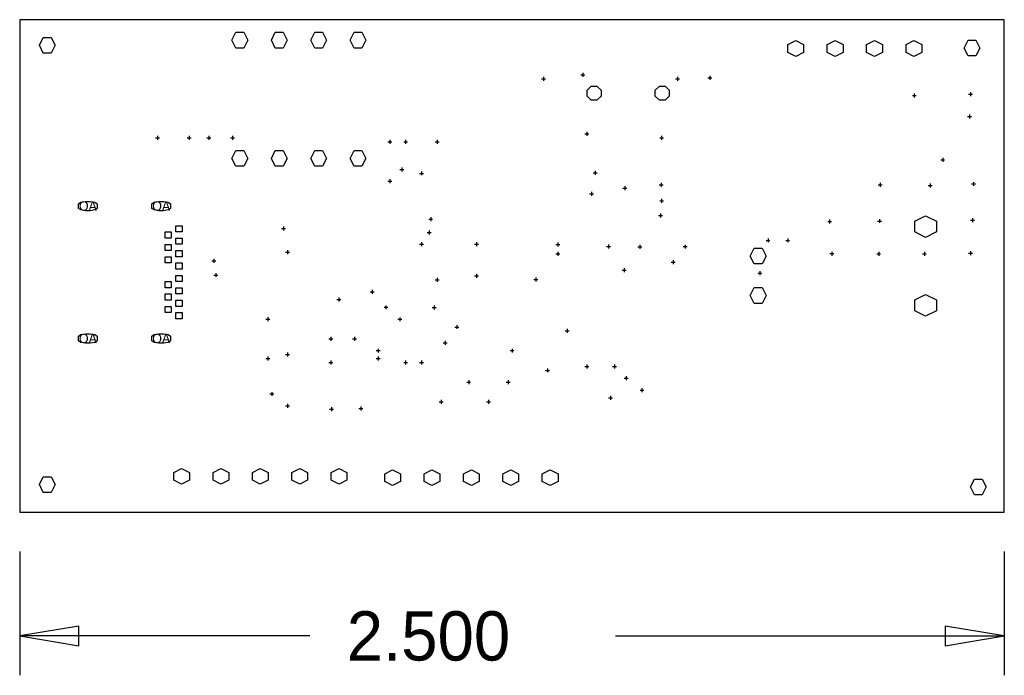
# Model space of a CAD drawing. Extents: x -8273 to 25727, y -13848 to 8152.
# Tile 3 of 6: x 0 to 2500, y -414 to 1250. Entities that reach past the tile are written whole.
import ezdxf
from ezdxf.enums import TextEntityAlignment as Align

# ---------------------------------------------------------------- set-up
doc = ezdxf.new("R2010")
doc.units = 0
for name, color, linetype in [('BG_DIMENSION', 1, 'CONTINUOUS'), ('BG_OUTLINE', 30, 'CONTINUOUS'), ('MA_NCLEGEND-1-4', 231, 'CONTINUOUS')]:
    doc.layers.add(name, color=color, linetype=linetype)

# ---------------------------------------------------------------- blocks, each defined once
blk = doc.blocks.new('FIGURE_CROSS')
for points in [[(-0.5, 0), (0.5, 0)], [(0, 0.5), (0, -0.5)]]:
    blk.add_lwpolyline(points)
blk = doc.blocks.new('FIGURE_HEX')
blk.add_lwpolyline([(-0.5, 0), (-0.25, 0.5), (0.25, 0.5), (0.5, 0), (0.25, -0.5), (-0.25, -0.5)], close=True)
blk = doc.blocks.new('FIGURE_OCT')
blk.add_lwpolyline([(-0.5, -0.2071), (-0.5, 0.2071), (-0.2071, 0.5), (0.2071, 0.5), (0.5, 0.2071), (0.5, -0.2071), (0.2071, -0.5), (-0.2071, -0.5)], close=True)
blk = doc.blocks.new('FIGURE_SQUARE')
blk.add_lwpolyline([(-0.5, -0.5), (-0.5, 0.5), (0.5, 0.5), (0.5, -0.5)], close=True)
blk = doc.blocks.new('FIGURE_OBLONG')
blk.add_lwpolyline([(-0.5, -0.125), (-0.5, 0.125), (-0.416, 0.375), (-0.25, 0.5), (0.25, 0.5), (0.416, 0.375), (0.5, 0.125), (0.5, -0.125), (0.416, -0.375), (0.25, -0.5), (-0.25, -0.5), (-0.416, -0.375)], close=True)

msp = doc.modelspace()

# ---------------------------------------------------------------- linework, layer by layer
at = {"layer": 'BG_DIMENSION'}
for points in [[(0, -100), (0, -414)], [(2500, -100), (2500, -414)], [(150, -289), (0, -314), (150, -339), (150, -289)], [(2350, -339), (2500, -314), (2350, -289), (2350, -339)], [(736.8, -314), (0, -314)], [(1513.2, -314), (2500, -314)]]:
    msp.add_lwpolyline(points, dxfattribs=at)
at = {"layer": 'BG_OUTLINE'}
msp.add_lwpolyline([(2500, 0), (2500, 1250), (0, 1250), (0, 0)], close=True, dxfattribs=at)

# ---------------------------------------------------------------- block references
at = {"layer": 'MA_NCLEGEND-1-4'}
for name, p, xscale, yscale in [('FIGURE_HEX', (70, 1185), 40, 40), ('FIGURE_HEX', (559, 1198), 40, 40), ('FIGURE_HEX', (659, 1198), 40, 40), ('FIGURE_HEX', (759, 1198), 40, 40), ('FIGURE_HEX', (859, 1198), 40, 40), ('FIGURE_HEX', (2418, 1178), 40, 40), ('FIGURE_CROSS', (1330, 1100), 10, 10), ('FIGURE_CROSS', (1430, 1110), 10, 10), ('FIGURE_CROSS', (1670, 1100), 10, 10), ('FIGURE_CROSS', (1752.5, 1102.5), 10, 10), ('FIGURE_CROSS', (2271.5, 1057.5), 10, 10), ('FIGURE_CROSS', (2414.5, 1061), 10, 10), ('FIGURE_CROSS', (2411.5, 1004.5), 10, 10), ('FIGURE_CROSS', (350, 950), 10, 10), ('FIGURE_CROSS', (430, 950), 10, 10), ('FIGURE_CROSS', (480, 950), 10, 10), ('FIGURE_CROSS', (540, 950), 10, 10), ('FIGURE_CROSS', (1440, 960), 10, 10), ('FIGURE_CROSS', (1630, 950), 10, 10), ('FIGURE_CROSS', (940, 940), 10, 10), ('FIGURE_CROSS', (980, 940), 10, 10), ('FIGURE_CROSS', (1060, 940), 10, 10), ('FIGURE_HEX', (559, 898), 40, 40), ('FIGURE_HEX', (659, 898), 40, 40), ('FIGURE_HEX', (759, 898), 40, 40), ('FIGURE_HEX', (859, 898), 40, 40), ('FIGURE_CROSS', (970, 870), 10, 10), ('FIGURE_CROSS', (2343.5, 894.5), 10, 10), ('FIGURE_CROSS', (1020, 860), 10, 10), ('FIGURE_CROSS', (1461.3, 861.3), 10, 10), ('FIGURE_CROSS', (940, 840), 10, 10), ('FIGURE_CROSS', (1536.4, 822.4), 10, 10), ('FIGURE_CROSS', (1629, 831.1), 10, 10), ('FIGURE_CROSS', (2185, 831), 10, 10), ('FIGURE_CROSS', (2311.5, 829.5), 10, 10), ('FIGURE_CROSS', (2421.5, 833), 10, 10), ('FIGURE_CROSS', (1451.9, 808.1), 10, 10), ('FIGURE_CROSS', (1630, 790), 10, 10), ('FIGURE_CROSS', (1626.9, 753.1), 10, 10), ('FIGURE_CROSS', (670, 720), 10, 10), ('FIGURE_CROSS', (1043.5, 743.6), 10, 10), ('FIGURE_CROSS', (2056.5, 738), 10, 10), ('FIGURE_CROSS', (2183, 739), 10, 10), ('FIGURE_CROSS', (2419.5, 741), 10, 10), ('FIGURE_CROSS', (1040, 710), 10, 10), ('FIGURE_CROSS', (1020, 680), 10, 10), ('FIGURE_CROSS', (1160, 680), 10, 10), ('FIGURE_CROSS', (1366.4, 679.5), 10, 10), ('FIGURE_CROSS', (1494.8, 674.3), 10, 10), ('FIGURE_CROSS', (1574.3, 673.8), 10, 10), ('FIGURE_CROSS', (1690, 674), 10, 10), ('FIGURE_CROSS', (1900, 690), 10, 10), ('FIGURE_CROSS', (1950, 690), 10, 10), ('FIGURE_CROSS', (680, 660), 10, 10), ('FIGURE_CROSS', (1366.6, 655.5), 10, 10), ('FIGURE_HEX', (1875, 650), 40, 40), ('FIGURE_CROSS', (2181, 655.5), 10, 10), ('FIGURE_CROSS', (2297, 655.5), 10, 10), ('FIGURE_CROSS', (2414, 657.5), 10, 10), ('FIGURE_CROSS', (493, 638), 10, 10), ('FIGURE_CROSS', (1658.9, 634.5), 10, 10), ('FIGURE_CROSS', (498, 602), 10, 10), ('FIGURE_CROSS', (1160, 600), 10, 10), ('FIGURE_CROSS', (1534.8, 614.3), 10, 10), ('FIGURE_CROSS', (1879.5, 606.5), 10, 10), ('FIGURE_CROSS', (1060, 590), 10, 10), ('FIGURE_CROSS', (1310.6, 590.6), 10, 10), ('FIGURE_CROSS', (894.9, 559.5), 10, 10), ('FIGURE_HEX', (1875, 550), 40, 40), ('FIGURE_CROSS', (810, 540), 10, 10), ('FIGURE_CROSS', (930, 520), 10, 10), ('FIGURE_CROSS', (1052.4, 519.7), 10, 10), ('FIGURE_CROSS', (630, 490), 10, 10), ('FIGURE_CROSS', (964.9, 489.5), 10, 10), ('FIGURE_CROSS', (1110, 470), 10, 10), ('FIGURE_CROSS', (1390, 460), 10, 10), ('FIGURE_CROSS', (790, 440), 10, 10), ('FIGURE_CROSS', (850, 440), 10, 10), ('FIGURE_CROSS', (1080, 430), 10, 10), ('FIGURE_CROSS', (680, 400), 10, 10), ('FIGURE_CROSS', (910, 410), 10, 10), ('FIGURE_CROSS', (1250, 410), 10, 10), ('FIGURE_CROSS', (630, 390), 10, 10), ('FIGURE_CROSS', (790, 380), 10, 10), ('FIGURE_CROSS', (910, 390), 10, 10), ('FIGURE_CROSS', (980, 380), 10, 10), ('FIGURE_CROSS', (1020, 380), 10, 10), ('FIGURE_CROSS', (1440, 370), 10, 10), ('FIGURE_CROSS', (1510, 370), 10, 10), ('FIGURE_CROSS', (1340, 360), 10, 10), ('FIGURE_CROSS', (1140, 330), 10, 10), ('FIGURE_CROSS', (1240, 330), 10, 10), ('FIGURE_CROSS', (1540, 340), 10, 10), ('FIGURE_CROSS', (640, 300), 10, 10), ('FIGURE_CROSS', (1580, 310), 10, 10), ('FIGURE_CROSS', (680, 270), 10, 10), ('FIGURE_CROSS', (1070, 280), 10, 10), ('FIGURE_CROSS', (1190, 280), 10, 10), ('FIGURE_CROSS', (1500, 290), 10, 10), ('FIGURE_CROSS', (791.8, 261.8), 10, 10), ('FIGURE_CROSS', (866.5, 263.5), 10, 10), ('FIGURE_HEX', (70, 70), 40, 40), ('FIGURE_HEX', (2434, 64), 40, 40)]:
    msp.add_blockref(name, p, dxfattribs=dict(at, xscale=xscale, yscale=yscale))
for name, p, xscale, yscale, rotation in [('FIGURE_HEX', (1970.5, 1177), 40, 40, 270), ('FIGURE_HEX', (2070.5, 1177), 40, 40, 270), ('FIGURE_HEX', (2170.5, 1177), 40, 40, 270), ('FIGURE_HEX', (2270.5, 1177), 40, 40, 270), ('FIGURE_OCT', (1458.4, 1063.4), 35.4, 35.4, 270), ('FIGURE_OCT', (1631.6, 1063.4), 35.4, 35.4, 270), ('FIGURE_OBLONG', (173.2, 777.1), 23.6, 47.2, 270), ('FIGURE_OBLONG', (359.4, 777.1), 23.6, 47.2, 270), ('FIGURE_HEX', (2300, 725), 55.1, 55.1, 90), ('FIGURE_SQUARE', (404.7, 719.3), 15.7, 15.7, 270), ('FIGURE_SQUARE', (377.1, 703.5), 15.7, 15.7, 270), ('FIGURE_SQUARE', (377.1, 672), 15.7, 15.7, 270), ('FIGURE_SQUARE', (404.7, 687.8), 15.7, 15.7, 270), ('FIGURE_SQUARE', (404.7, 656.3), 15.7, 15.7, 270), ('FIGURE_CROSS', (2062, 656), 10, 10, 270), ('FIGURE_SQUARE', (377.1, 640.5), 15.7, 15.7, 270), ('FIGURE_SQUARE', (404.7, 624.8), 15.7, 15.7, 270), ('FIGURE_SQUARE', (404.7, 593.3), 15.7, 15.7, 270), ('FIGURE_SQUARE', (377.1, 577.5), 15.7, 15.7, 270), ('FIGURE_SQUARE', (377.1, 546), 15.7, 15.7, 270), ('FIGURE_SQUARE', (404.7, 561.8), 15.7, 15.7, 270), ('FIGURE_HEX', (2300, 525), 55.1, 55.1, 90), ('FIGURE_SQUARE', (404.7, 530.3), 15.7, 15.7, 270), ('FIGURE_SQUARE', (377.1, 514.5), 15.7, 15.7, 270), ('FIGURE_SQUARE', (404.7, 498.8), 15.7, 15.7, 270), ('FIGURE_OBLONG', (173.2, 440.9), 23.6, 47.2, 270), ('FIGURE_OBLONG', (359.4, 440.9), 23.6, 47.2, 270), ('FIGURE_HEX', (411, 90.9), 40, 40, 270), ('FIGURE_HEX', (511, 90.9), 40, 40, 270), ('FIGURE_HEX', (611, 90.9), 40, 40, 270), ('FIGURE_HEX', (711, 90.9), 40, 40, 270), ('FIGURE_HEX', (811, 90.9), 40, 40, 270), ('FIGURE_HEX', (946.8, 87.6), 40, 40, 270), ('FIGURE_HEX', (1046.8, 87.6), 40, 40, 270), ('FIGURE_HEX', (1146.8, 87.6), 40, 40, 270), ('FIGURE_HEX', (1246.8, 87.6), 40, 40, 270), ('FIGURE_HEX', (1346.8, 87.6), 40, 40, 270)]:
    msp.add_blockref(name, p, dxfattribs=dict(at, xscale=xscale, yscale=yscale, rotation=rotation))

# ---------------------------------------------------------------- texts
at = {"layer": 'BG_DIMENSION', "width": 0.992}
msp.add_text('2.500', height=125, dxfattribs=at).set_placement((830.5, -376.5))
at = {"layer": 'MA_NCLEGEND-1-4'}
for p in [(173.2, 777.1), (359.4, 777.1), (173.2, 440.9), (359.4, 440.9)]:
    msp.add_text('OA', height=23.6, dxfattribs=at).set_placement(p, align=Align.MIDDLE_CENTER)

doc.saveas('drawing.dxf')
